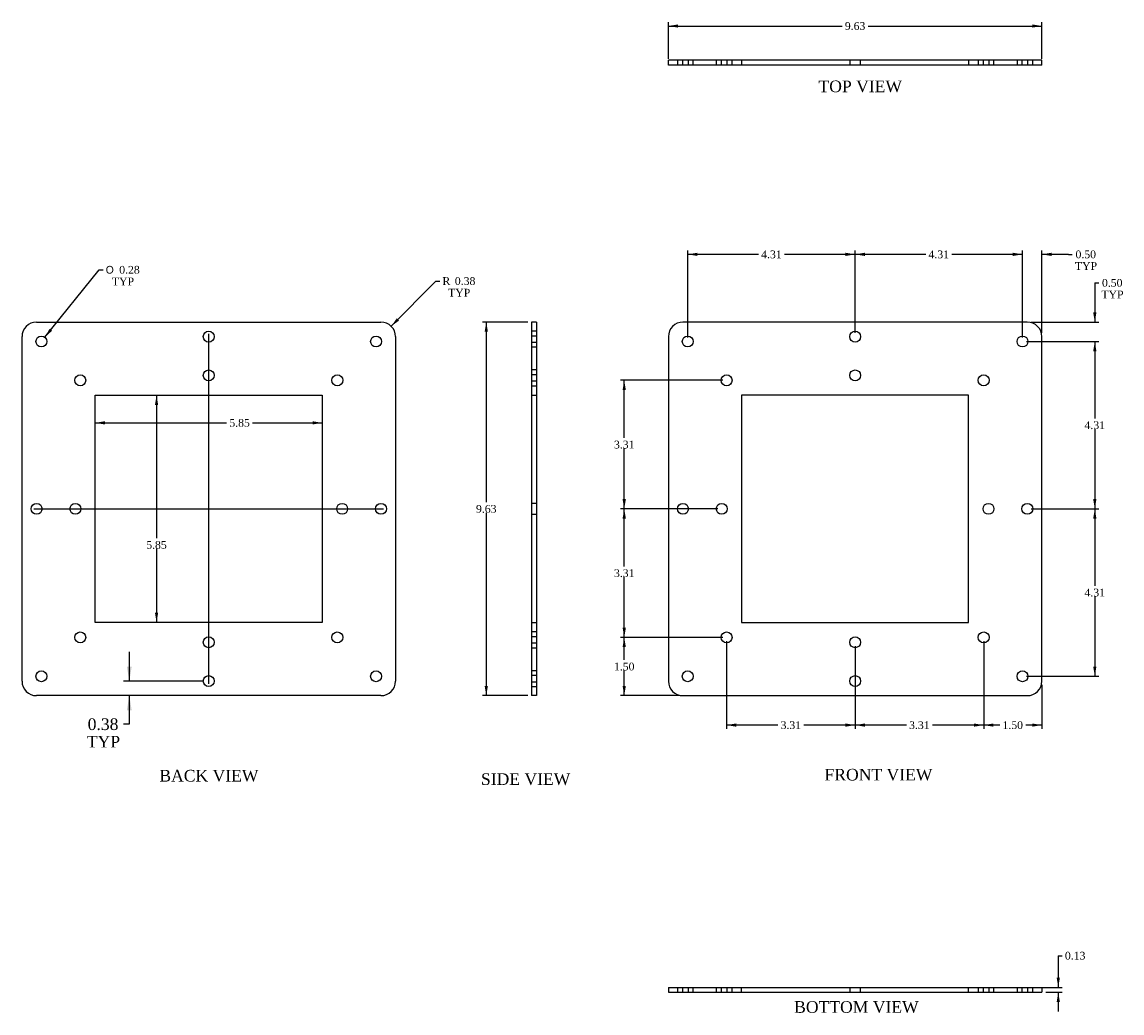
# Model space of a CAD drawing. Header units: inches. Extents: x 1.5 to 47.3, y 3 to 31.5.
# Tile 1 of 2: x 1.5 to 29.9, y 3 to 28.5. Entities that reach past the tile are written whole.
import ezdxf
from ezdxf.enums import TextEntityAlignment as Align
from ezdxf.lldxf.tags import DXFTag

# ---------------------------------------------------------------- set-up
doc = ezdxf.new("R2010")
doc.units = ezdxf.units.IN
doc.header["$MEASUREMENT"] = 0
doc.layers.add('COM52968', color=7, linetype='CONTINUOUS')
doc.layers.add('DEFAULT', color=7, linetype='CONTINUOUS')
doc.styles.add('SEACAD_SOLID_EDGE_ANSI1_SY', font='txt')
doc.styles.add('SEACAD_TIMES_NEW_ROMAN', font='times.ttf')
tags = doc.linetypes.add('CENTER2', pattern=[1.125, 0.75, -0.125, 0.125, -0.125]).pattern_tags.tags
tags[10:11] = [DXFTag(74, 4), DXFTag(75, 0), DXFTag(340, '0'), DXFTag(46, 0.0), DXFTag(50, 0.0), DXFTag(44, 0.0), DXFTag(45, 0.0)]
tags[8:9] = [DXFTag(74, 4), DXFTag(75, 0), DXFTag(340, '0'), DXFTag(46, 0.0), DXFTag(50, 0.0), DXFTag(44, 0.0), DXFTag(45, 0.0)]
tags[6:7] = [DXFTag(74, 4), DXFTag(75, 0), DXFTag(340, '0'), DXFTag(46, 0.0), DXFTag(50, 0.0), DXFTag(44, 0.0), DXFTag(45, 0.0)]
tags[4:5] = [DXFTag(74, 4), DXFTag(75, 0), DXFTag(340, '0'), DXFTag(46, 0.0), DXFTag(50, 0.0), DXFTag(44, 0.0), DXFTag(45, 0.0)]
tags = doc.linetypes.add('HIDDEN2', pattern=[0.1875, 0.125, -0.0625]).pattern_tags.tags
tags[6:7] = [DXFTag(74, 4), DXFTag(75, 0), DXFTag(340, '0'), DXFTag(46, 0.0), DXFTag(50, 0.0), DXFTag(44, 0.0), DXFTag(45, 0.0)]
tags[4:5] = [DXFTag(74, 4), DXFTag(75, 0), DXFTag(340, '0'), DXFTag(46, 0.0), DXFTag(50, 0.0), DXFTag(44, 0.0), DXFTag(45, 0.0)]

# ---------------------------------------------------------------- blocks, each defined once
blk = doc.blocks.new('SEANNOT_GROUP1')
at = {"layer": 'DEFAULT', "color": 136, "linetype": 'CENTER2'}
blk.add_line((6.325, 11.435), (6.325, 20.448), dxfattribs=at)
blk = doc.blocks.new('SEANNOT_GROUP2')
at = {"layer": 'DEFAULT', "color": 136, "linetype": 'CENTER2'}
blk.add_line((1.819, 15.942), (10.831, 15.942), dxfattribs=at)
blk = doc.blocks.new('GDIMGGROUP')
at = {"layer": 'DEFAULT', "linetype": 'Continuous'}
for points in [[(18.42, 28.424), (18.17, 28.383), (18.42, 28.341)], [(27.545, 28.424), (27.545, 28.341), (27.795, 28.383)]]:
    blk.add_hatch(color=136, dxfattribs=at).paths.add_polyline_path(points)
at = {"layer": 'DEFAULT', "color": 136, "linetype": 'Continuous'}
for p, q in [((18.17, 27.54), (18.17, 28.483)), ((18.17, 28.383), (22.647, 28.383)), ((23.318, 28.383), (27.795, 28.383)), ((27.795, 27.54), (27.795, 28.483))]:
    blk.add_line(p, q, dxfattribs=at)
at = {"layer": 'DEFAULT', "color": 136, "linetype": 'Continuous', "style": 'SEACAD_TIMES_NEW_ROMAN'}
blk.add_text('9.63', height=0.2, dxfattribs=at).set_placement((22.717, 28.483), align=Align.TOP_LEFT)
blk = doc.blocks.new('GDIMGGROUP1')
at = {"layer": 'DEFAULT', "linetype": 'Continuous'}
for points in [[(13.435, 20.504), (13.519, 20.504), (13.477, 20.754)], [(13.435, 11.379), (13.477, 11.129), (13.519, 11.379)]]:
    blk.add_hatch(color=136, dxfattribs=at).paths.add_polyline_path(points)
at = {"layer": 'DEFAULT', "color": 136, "linetype": 'Continuous'}
for p, q in [((14.545, 20.754), (13.377, 20.754)), ((13.477, 20.754), (13.477, 16.112)), ((13.477, 15.842), (13.477, 11.129)), ((14.545, 11.129), (13.377, 11.129))]:
    blk.add_line(p, q, dxfattribs=at)
at = {"layer": 'DEFAULT', "color": 136, "linetype": 'Continuous', "style": 'SEACAD_TIMES_NEW_ROMAN'}
blk.add_text('9.63', height=0.2, dxfattribs=at).set_placement((13.212, 16.042), align=Align.TOP_LEFT)
blk = doc.blocks.new('GDIMGGROUP3')
at = {"layer": 'DEFAULT', "linetype": 'Continuous'}
for points in [[(29.2, 21.004), (29.117, 21.004), (29.159, 20.754)], [(29.2, 20.004), (29.159, 20.254), (29.117, 20.004)]]:
    blk.add_hatch(color=136, dxfattribs=at).paths.add_polyline_path(points)
at = {"layer": 'DEFAULT', "color": 136, "linetype": 'Continuous'}
for p, q in [((29.159, 21.765), (29.259, 21.765)), ((29.159, 21.765), (29.159, 20.754)), ((27.52, 20.754), (29.259, 20.754)), ((27.395, 20.254), (29.259, 20.254)), ((29.159, 20.254), (29.159, 19.754))]:
    blk.add_line(p, q, dxfattribs=at)
at = {"layer": 'DEFAULT', "color": 136, "linetype": 'Continuous', "style": 'SEACAD_TIMES_NEW_ROMAN'}
for s, p in [('0.50', (29.343, 21.865)), ('TYP', (29.329, 21.565))]:
    blk.add_text(s, height=0.2, dxfattribs=at).set_placement(p, align=Align.TOP_LEFT)
blk = doc.blocks.new('GDIMGGROUP4')
at = {"layer": 'DEFAULT', "linetype": 'Continuous'}
for points in [[(3.65, 18.116), (3.65, 18.199), (3.4, 18.158)], [(9, 18.116), (9.25, 18.158), (9, 18.199)]]:
    blk.add_hatch(color=136, dxfattribs=at).paths.add_polyline_path(points)
at = {"layer": 'DEFAULT', "color": 136, "linetype": 'Continuous'}
for p, q in [((3.4, 18.158), (6.785, 18.158)), ((7.456, 18.158), (9.25, 18.158))]:
    blk.add_line(p, q, dxfattribs=at)
at = {"layer": 'DEFAULT', "color": 136, "linetype": 'Continuous', "style": 'SEACAD_TIMES_NEW_ROMAN'}
blk.add_text('5.85', height=0.2, dxfattribs=at).set_placement((6.855, 18.258), align=Align.TOP_LEFT)
blk = doc.blocks.new('GDIMGGROUP5')
at = {"layer": 'DEFAULT', "linetype": 'Continuous'}
for points in [[(4.938, 18.617), (5.021, 18.617), (4.98, 18.867)], [(4.938, 13.267), (4.98, 13.017), (5.021, 13.267)]]:
    blk.add_hatch(color=136, dxfattribs=at).paths.add_polyline_path(points)
at = {"layer": 'DEFAULT', "color": 136, "linetype": 'Continuous'}
for p, q in [((4.98, 18.867), (4.98, 15.183)), ((4.98, 14.913), (4.98, 13.017))]:
    blk.add_line(p, q, dxfattribs=at)
at = {"layer": 'DEFAULT', "color": 136, "linetype": 'Continuous', "style": 'SEACAD_TIMES_NEW_ROMAN'}
blk.add_text('5.85', height=0.2, dxfattribs=at).set_placement((4.714, 15.113), align=Align.TOP_LEFT)
blk = doc.blocks.new('GDIMGGROUP6')
at = {"layer": 'DEFAULT', "linetype": 'Continuous'}
for points in [[(27.045, 22.541), (27.045, 22.457), (27.295, 22.499)], [(28.045, 22.541), (27.795, 22.499), (28.045, 22.457)]]:
    blk.add_hatch(color=136, dxfattribs=at).paths.add_polyline_path(points)
at = {"layer": 'DEFAULT', "color": 136, "linetype": 'Continuous'}
for p, q in [((27.295, 22.499), (26.795, 22.499)), ((27.295, 20.354), (27.295, 22.599)), ((27.795, 20.479), (27.795, 22.599)), ((28.477, 22.499), (27.795, 22.499)), ((28.477, 22.499), (28.577, 22.499))]:
    blk.add_line(p, q, dxfattribs=at)
at = {"layer": 'DEFAULT', "color": 136, "linetype": 'Continuous', "style": 'SEACAD_TIMES_NEW_ROMAN'}
for s, p in [('0.50', (28.662, 22.599)), ('TYP', (28.647, 22.299))]:
    blk.add_text(s, height=0.2, dxfattribs=at).set_placement(p, align=Align.TOP_LEFT)
blk = doc.blocks.new('GDIMGGROUP7')
at = {"layer": 'DEFAULT', "linetype": 'Continuous'}
blk.add_hatch(color=136, dxfattribs=at).paths.add_polyline_path([(11.172, 20.853), (11.026, 20.646), (11.231, 20.794)])
at = {"layer": 'DEFAULT', "color": 136, "linetype": 'Continuous'}
for p, q in [((11.026, 20.646), (12.178, 21.812)), ((12.178, 21.812), (12.278, 21.812))]:
    blk.add_line(p, q, dxfattribs=at)
at = {"layer": 'DEFAULT', "color": 136, "linetype": 'Continuous', "style": 'SEACAD_TIMES_NEW_ROMAN'}
for s, p in [('R', (12.348, 21.912)), ('0.38', (12.667, 21.912)), ('TYP', (12.494, 21.612))]:
    blk.add_text(s, height=0.2, dxfattribs=at).set_placement(p, align=Align.TOP_LEFT)
blk = doc.blocks.new('GDIMGGROUP8')
at = {"layer": 'DEFAULT', "linetype": 'Continuous'}
blk.add_hatch(color=136, dxfattribs=at).paths.add_polyline_path([(2.225, 20.584), (2.101, 20.363), (2.29, 20.532)])
at = {"layer": 'DEFAULT', "color": 136, "linetype": 'Continuous'}
for p, q in [((2.101, 20.363), (3.5, 22.102)), ((3.5, 22.102), (3.6, 22.102))]:
    blk.add_line(p, q, dxfattribs=at)
for s, style, p in [('O', 'SEACAD_SOLID_EDGE_ANSI1_SY', (3.67, 22.202)), ('0.28', 'SEACAD_TIMES_NEW_ROMAN', (4.018, 22.202)), ('TYP', 'SEACAD_TIMES_NEW_ROMAN', (3.83, 21.902))]:
    blk.add_text(s, height=0.2, dxfattribs=dict(at, style=style)).set_placement(p, align=Align.TOP_LEFT)
blk = doc.blocks.new('GDIMGGROUP9')
at = {"layer": 'DEFAULT', "linetype": 'Continuous'}
for points in [[(28.259, 3.862), (28.176, 3.862), (28.218, 3.612)], [(28.259, 3.237), (28.218, 3.487), (28.176, 3.237)]]:
    blk.add_hatch(color=136, dxfattribs=at).paths.add_polyline_path(points)
at = {"layer": 'DEFAULT', "color": 136, "linetype": 'Continuous'}
for p, q in [((28.218, 4.429), (28.318, 4.429)), ((28.218, 4.429), (28.218, 3.612)), ((27.708, 3.612), (28.318, 3.612)), ((27.895, 3.487), (28.318, 3.487)), ((28.218, 3.487), (28.218, 2.987))]:
    blk.add_line(p, q, dxfattribs=at)
at = {"layer": 'DEFAULT', "color": 136, "linetype": 'Continuous', "style": 'SEACAD_TIMES_NEW_ROMAN'}
blk.add_text('0.13', height=0.2, dxfattribs=at).set_placement((28.388, 4.529), align=Align.TOP_LEFT)
blk = doc.blocks.new('GDIMGGROUP10')
at = {"layer": 'DEFAULT', "linetype": 'Continuous'}
for points in [[(23.233, 22.541), (22.983, 22.499), (23.233, 22.457)], [(27.045, 22.541), (27.045, 22.457), (27.295, 22.499)]]:
    blk.add_hatch(color=136, dxfattribs=at).paths.add_polyline_path(points)
at = {"layer": 'DEFAULT', "color": 136, "linetype": 'Continuous'}
for p, q in [((22.983, 20.479), (22.983, 22.599)), ((24.803, 22.499), (22.983, 22.499)), ((27.295, 22.499), (25.474, 22.499)), ((27.295, 20.354), (27.295, 22.599))]:
    blk.add_line(p, q, dxfattribs=at)
at = {"layer": 'DEFAULT', "color": 136, "linetype": 'Continuous', "style": 'SEACAD_TIMES_NEW_ROMAN'}
blk.add_text('4.31', height=0.2, dxfattribs=at).set_placement((24.873, 22.599), align=Align.TOP_LEFT)
blk = doc.blocks.new('GDIMGGROUP11')
at = {"layer": 'DEFAULT', "linetype": 'Continuous'}
for points in [[(18.92, 22.541), (18.67, 22.499), (18.92, 22.457)], [(22.733, 22.541), (22.733, 22.457), (22.983, 22.499)]]:
    blk.add_hatch(color=136, dxfattribs=at).paths.add_polyline_path(points)
at = {"layer": 'DEFAULT', "color": 136, "linetype": 'Continuous'}
for p, q in [((18.67, 20.354), (18.67, 22.599)), ((20.491, 22.499), (18.67, 22.499)), ((22.983, 22.499), (21.162, 22.499)), ((22.983, 20.479), (22.983, 22.599))]:
    blk.add_line(p, q, dxfattribs=at)
at = {"layer": 'DEFAULT', "color": 136, "linetype": 'Continuous', "style": 'SEACAD_TIMES_NEW_ROMAN'}
blk.add_text('4.31', height=0.2, dxfattribs=at).set_placement((20.561, 22.599), align=Align.TOP_LEFT)
blk = doc.blocks.new('GDIMGGROUP12')
at = {"layer": 'DEFAULT', "linetype": 'Continuous'}
for points in [[(29.2, 20.004), (29.159, 20.254), (29.117, 20.004)], [(29.2, 16.192), (29.117, 16.192), (29.159, 15.942)]]:
    blk.add_hatch(color=136, dxfattribs=at).paths.add_polyline_path(points)
at = {"layer": 'DEFAULT', "color": 136, "linetype": 'Continuous'}
for p, q in [((27.395, 20.254), (29.259, 20.254)), ((29.159, 20.254), (29.159, 18.268)), ((29.159, 17.998), (29.159, 15.942)), ((27.52, 15.942), (29.259, 15.942))]:
    blk.add_line(p, q, dxfattribs=at)
at = {"layer": 'DEFAULT', "color": 136, "linetype": 'Continuous', "style": 'SEACAD_TIMES_NEW_ROMAN'}
blk.add_text('4.31', height=0.2, dxfattribs=at).set_placement((28.893, 18.198), align=Align.TOP_LEFT)
blk = doc.blocks.new('GDIMGGROUP13')
at = {"layer": 'DEFAULT', "linetype": 'Continuous'}
for points in [[(29.2, 15.692), (29.159, 15.942), (29.117, 15.692)], [(29.2, 11.879), (29.117, 11.879), (29.159, 11.629)]]:
    blk.add_hatch(color=136, dxfattribs=at).paths.add_polyline_path(points)
at = {"layer": 'DEFAULT', "color": 136, "linetype": 'Continuous'}
for p, q in [((27.52, 15.942), (29.259, 15.942)), ((29.159, 15.942), (29.159, 13.955)), ((29.159, 13.685), (29.159, 11.629)), ((27.395, 11.629), (29.259, 11.629))]:
    blk.add_line(p, q, dxfattribs=at)
at = {"layer": 'DEFAULT', "color": 136, "linetype": 'Continuous', "style": 'SEACAD_TIMES_NEW_ROMAN'}
blk.add_text('4.31', height=0.2, dxfattribs=at).set_placement((28.893, 13.885), align=Align.TOP_LEFT)
blk = doc.blocks.new('GDIMGGROUP14')
at = {"layer": 'DEFAULT', "linetype": 'Continuous'}
for points in [[(16.99, 12.379), (17.074, 12.379), (17.032, 12.629)], [(16.99, 11.379), (17.032, 11.129), (17.074, 11.379)]]:
    blk.add_hatch(color=136, dxfattribs=at).paths.add_polyline_path(points)
at = {"layer": 'DEFAULT', "color": 136, "linetype": 'Continuous'}
for p, q in [((19.57, 12.629), (16.932, 12.629)), ((17.032, 12.049), (17.032, 12.629)), ((17.032, 11.129), (17.032, 11.779)), ((18.445, 11.129), (16.932, 11.129))]:
    blk.add_line(p, q, dxfattribs=at)
at = {"layer": 'DEFAULT', "color": 136, "linetype": 'Continuous', "style": 'SEACAD_TIMES_NEW_ROMAN'}
blk.add_text('1.50', height=0.2, dxfattribs=at).set_placement((16.767, 11.979), align=Align.TOP_LEFT)
blk = doc.blocks.new('GDIMGGROUP15')
at = {"layer": 'DEFAULT', "linetype": 'Continuous'}
for points in [[(16.99, 15.692), (17.074, 15.692), (17.032, 15.942)], [(16.99, 12.879), (17.032, 12.629), (17.074, 12.879)]]:
    blk.add_hatch(color=136, dxfattribs=at).paths.add_polyline_path(points)
at = {"layer": 'DEFAULT', "color": 136, "linetype": 'Continuous'}
for p, q in [((19.445, 15.942), (16.932, 15.942)), ((17.032, 14.455), (17.032, 15.942)), ((17.032, 12.629), (17.032, 14.185)), ((19.57, 12.629), (16.932, 12.629))]:
    blk.add_line(p, q, dxfattribs=at)
at = {"layer": 'DEFAULT', "color": 136, "linetype": 'Continuous', "style": 'SEACAD_TIMES_NEW_ROMAN'}
blk.add_text('3.31', height=0.2, dxfattribs=at).set_placement((16.767, 14.385), align=Align.TOP_LEFT)
blk = doc.blocks.new('GDIMGGROUP16')
at = {"layer": 'DEFAULT', "linetype": 'Continuous'}
for points in [[(16.99, 19.004), (17.074, 19.004), (17.032, 19.254)], [(16.99, 16.192), (17.032, 15.942), (17.074, 16.192)]]:
    blk.add_hatch(color=136, dxfattribs=at).paths.add_polyline_path(points)
at = {"layer": 'DEFAULT', "color": 136, "linetype": 'Continuous'}
for p, q in [((19.57, 19.254), (16.932, 19.254)), ((17.032, 17.768), (17.032, 19.254)), ((17.032, 15.942), (17.032, 17.498)), ((19.445, 15.942), (16.932, 15.942))]:
    blk.add_line(p, q, dxfattribs=at)
at = {"layer": 'DEFAULT', "color": 136, "linetype": 'Continuous', "style": 'SEACAD_TIMES_NEW_ROMAN'}
blk.add_text('3.31', height=0.2, dxfattribs=at).set_placement((16.767, 17.698), align=Align.TOP_LEFT)
blk = doc.blocks.new('GDIMGGROUP17')
at = {"layer": 'DEFAULT', "linetype": 'Continuous'}
for points in [[(26.545, 10.329), (26.545, 10.412), (26.295, 10.37)], [(27.545, 10.329), (27.795, 10.37), (27.545, 10.412)]]:
    blk.add_hatch(color=136, dxfattribs=at).paths.add_polyline_path(points)
at = {"layer": 'DEFAULT', "color": 136, "linetype": 'Continuous'}
for p, q in [((26.295, 12.529), (26.295, 10.27)), ((27.795, 11.404), (27.795, 10.27)), ((26.71, 10.37), (26.295, 10.37)), ((27.795, 10.37), (27.38, 10.37))]:
    blk.add_line(p, q, dxfattribs=at)
at = {"layer": 'DEFAULT', "color": 136, "linetype": 'Continuous', "style": 'SEACAD_TIMES_NEW_ROMAN'}
blk.add_text('1.50', height=0.2, dxfattribs=at).set_placement((26.78, 10.47), align=Align.TOP_LEFT)
blk = doc.blocks.new('GDIMGGROUP18')
at = {"layer": 'DEFAULT', "linetype": 'Continuous'}
for points in [[(23.233, 10.329), (23.233, 10.412), (22.983, 10.37)], [(26.045, 10.329), (26.295, 10.37), (26.045, 10.412)]]:
    blk.add_hatch(color=136, dxfattribs=at).paths.add_polyline_path(points)
at = {"layer": 'DEFAULT', "color": 136, "linetype": 'Continuous'}
for p, q in [((26.295, 12.529), (26.295, 10.27)), ((22.983, 12.404), (22.983, 10.27)), ((24.303, 10.37), (22.983, 10.37)), ((26.295, 10.37), (24.974, 10.37))]:
    blk.add_line(p, q, dxfattribs=at)
at = {"layer": 'DEFAULT', "color": 136, "linetype": 'Continuous', "style": 'SEACAD_TIMES_NEW_ROMAN'}
blk.add_text('3.31', height=0.2, dxfattribs=at).set_placement((24.373, 10.47), align=Align.TOP_LEFT)
blk = doc.blocks.new('GDIMGGROUP19')
at = {"layer": 'DEFAULT', "linetype": 'Continuous'}
for points in [[(19.92, 10.329), (19.92, 10.412), (19.67, 10.37)], [(22.733, 10.329), (22.983, 10.37), (22.733, 10.412)]]:
    blk.add_hatch(color=136, dxfattribs=at).paths.add_polyline_path(points)
at = {"layer": 'DEFAULT', "color": 136, "linetype": 'Continuous'}
for p, q in [((19.67, 12.529), (19.67, 10.27)), ((22.983, 12.404), (22.983, 10.27)), ((20.991, 10.37), (19.67, 10.37)), ((22.983, 10.37), (21.662, 10.37))]:
    blk.add_line(p, q, dxfattribs=at)
at = {"layer": 'DEFAULT', "color": 136, "linetype": 'Continuous', "style": 'SEACAD_TIMES_NEW_ROMAN'}
blk.add_text('3.31', height=0.2, dxfattribs=at).set_placement((21.061, 10.47), align=Align.TOP_LEFT)
blk = doc.blocks.new('GDIMGGROUP20')
at = {"layer": 'DEFAULT', "linetype": 'Continuous'}
for points in [[(4.215, 11.879), (4.278, 11.504), (4.34, 11.879)], [(4.215, 10.754), (4.34, 10.754), (4.278, 11.129)]]:
    blk.add_hatch(color=136, dxfattribs=at).paths.add_polyline_path(points)
at = {"layer": 'DEFAULT', "color": 136, "linetype": 'Continuous'}
for p, q in [((4.278, 12.254), (4.278, 11.504)), ((6.175, 11.504), (4.128, 11.504)), ((4.278, 11.129), (4.278, 10.393)), ((4.278, 10.393), (4.128, 10.393))]:
    blk.add_line(p, q, dxfattribs=at)
at = {"layer": 'DEFAULT', "color": 136, "linetype": 'Continuous', "style": 'SEACAD_TIMES_NEW_ROMAN'}
for s, p in [('0.38', (3.205, 10.543)), ('TYP', (3.184, 10.093))]:
    blk.add_text(s, height=0.3, dxfattribs=at).set_placement(p, align=Align.TOP_LEFT)

msp = doc.modelspace()

# ---------------------------------------------------------------- linework, layer by layer
at = {"layer": 'COM52968', "color": 7, "linetype": 'Continuous'}
for p, q in [((18.545, 27.502), (18.17, 27.502)), ((18.17, 27.377), (18.17, 27.502)), ((27.42, 27.502), (18.545, 27.502)), ((27.795, 27.502), (27.42, 27.502)), ((27.795, 27.377), (27.795, 27.502)), ((18.545, 27.377), (18.17, 27.377)), ((27.42, 27.377), (18.545, 27.377)), ((27.795, 27.377), (27.42, 27.377)), ((1.888, 20.754), (10.763, 20.754)), ((14.645, 20.754), (14.645, 20.379)), ((14.77, 20.754), (14.645, 20.754)), ((14.77, 20.754), (14.77, 20.379)), ((27.42, 20.754), (18.545, 20.754)), ((1.513, 11.504), (1.513, 20.379)), ((11.138, 20.379), (11.138, 11.504)), ((14.645, 20.379), (14.645, 11.504)), ((14.77, 20.379), (14.77, 11.504)), ((18.17, 20.379), (18.17, 11.504)), ((27.795, 11.504), (27.795, 20.379)), ((3.4, 18.867), (9.25, 18.867)), ((3.4, 13.017), (3.4, 18.867)), ((9.25, 18.867), (9.25, 13.017)), ((20.058, 18.867), (20.058, 13.017)), ((25.908, 18.867), (20.058, 18.867)), ((25.908, 13.017), (25.908, 18.867)), ((9.25, 13.017), (3.4, 13.017)), ((20.058, 13.017), (25.908, 13.017)), ((14.645, 11.504), (14.645, 11.129)), ((14.77, 11.504), (14.77, 11.129)), ((10.763, 11.129), (1.888, 11.129)), ((14.77, 11.129), (14.645, 11.129)), ((18.545, 11.129), (27.42, 11.129)), ((18.17, 3.612), (18.545, 3.612)), ((18.17, 3.612), (18.17, 3.487)), ((18.17, 3.487), (18.545, 3.487)), ((18.545, 3.612), (27.42, 3.612)), ((18.545, 3.487), (27.42, 3.487)), ((27.42, 3.612), (27.795, 3.612)), ((27.42, 3.487), (27.795, 3.487)), ((27.795, 3.612), (27.795, 3.487))]:
    msp.add_line(p, q, dxfattribs=at)
at = {"layer": 'COM52968', "color": 7, "linetype": 'HIDDEN2'}
for p, q in [((18.405, 27.502), (18.405, 27.377)), ((18.53, 27.502), (18.53, 27.377)), ((18.686, 27.377), (18.686, 27.502)), ((18.811, 27.377), (18.811, 27.502)), ((19.405, 27.502), (19.405, 27.377)), ((19.53, 27.502), (19.53, 27.377)), ((19.686, 27.377), (19.686, 27.502)), ((19.811, 27.377), (19.811, 27.502)), ((20.058, 27.502), (20.058, 27.377)), ((22.842, 27.502), (22.842, 27.377)), ((23.123, 27.377), (23.123, 27.502)), ((25.908, 27.502), (25.908, 27.377)), ((26.155, 27.502), (26.155, 27.377)), ((26.28, 27.502), (26.28, 27.377)), ((26.436, 27.377), (26.436, 27.502)), ((26.561, 27.377), (26.561, 27.502)), ((27.155, 27.502), (27.155, 27.377)), ((27.28, 27.502), (27.28, 27.377)), ((27.436, 27.377), (27.436, 27.502)), ((27.561, 27.377), (27.561, 27.502)), ((14.77, 20.52), (14.645, 20.52)), ((14.77, 20.395), (14.645, 20.395)), ((14.645, 20.239), (14.77, 20.239)), ((14.645, 20.114), (14.77, 20.114)), ((14.77, 19.52), (14.645, 19.52)), ((14.77, 19.395), (14.645, 19.395)), ((14.645, 19.239), (14.77, 19.239)), ((14.645, 19.114), (14.77, 19.114)), ((14.645, 18.867), (14.77, 18.867)), ((14.77, 16.082), (14.645, 16.082)), ((14.645, 15.801), (14.77, 15.801)), ((14.645, 13.017), (14.77, 13.017)), ((14.77, 12.77), (14.645, 12.77)), ((14.77, 12.645), (14.645, 12.645)), ((14.645, 12.489), (14.77, 12.489)), ((14.645, 12.364), (14.77, 12.364)), ((14.77, 11.77), (14.645, 11.77)), ((14.77, 11.645), (14.645, 11.645)), ((14.645, 11.489), (14.77, 11.489)), ((14.645, 11.364), (14.77, 11.364)), ((18.405, 3.612), (18.405, 3.487)), ((18.53, 3.612), (18.53, 3.487)), ((18.686, 3.487), (18.686, 3.612)), ((18.811, 3.487), (18.811, 3.612)), ((19.405, 3.612), (19.405, 3.487)), ((19.53, 3.612), (19.53, 3.487)), ((19.686, 3.487), (19.686, 3.612)), ((19.811, 3.487), (19.811, 3.612)), ((20.058, 3.487), (20.058, 3.612)), ((22.842, 3.612), (22.842, 3.487)), ((23.123, 3.487), (23.123, 3.612)), ((25.908, 3.487), (25.908, 3.612)), ((26.155, 3.612), (26.155, 3.487)), ((26.28, 3.612), (26.28, 3.487)), ((26.436, 3.487), (26.436, 3.612)), ((26.561, 3.487), (26.561, 3.612)), ((27.155, 3.612), (27.155, 3.487)), ((27.28, 3.612), (27.28, 3.487)), ((27.436, 3.487), (27.436, 3.612)), ((27.561, 3.487), (27.561, 3.612))]:
    msp.add_line(p, q, dxfattribs=at)
at = {"layer": 'COM52968', "color": 7, "linetype": 'Continuous'}
for centre in [(6.325, 20.379), (22.983, 20.379), (2.013, 20.254), (10.638, 20.254), (18.67, 20.254), (27.295, 20.254), (3.013, 19.254), (6.325, 19.379), (9.638, 19.254), (19.67, 19.254), (22.983, 19.379), (26.295, 19.254), (1.888, 15.942), (2.888, 15.942), (9.763, 15.942), (10.763, 15.942), (18.545, 15.942), (19.545, 15.942), (26.42, 15.942), (27.42, 15.942), (3.013, 12.629), (9.638, 12.629), (19.67, 12.629), (26.295, 12.629), (6.325, 12.504), (22.983, 12.504), (2.013, 11.629), (6.325, 11.504), (10.638, 11.629), (18.67, 11.629), (22.983, 11.504), (27.295, 11.629)]:
    msp.add_circle(centre, 0.141, dxfattribs=at)
for centre, start, end in [((1.888, 20.379), 90, 180), ((10.763, 20.379), 0, 90), ((18.545, 20.379), 90, 180), ((27.42, 20.379), 0, 90), ((1.888, 11.504), 180, 270), ((10.763, 11.504), 270, 0), ((18.545, 11.504), 180, 270), ((27.42, 11.504), 270, 0)]:
    msp.add_arc(centre, 0.375, start, end, dxfattribs=at)

# ---------------------------------------------------------------- block references
at = {"layer": 'DEFAULT'}
for name in ['GDIMGGROUP', 'GDIMGGROUP11', 'GDIMGGROUP10', 'GDIMGGROUP6', 'GDIMGGROUP8', 'GDIMGGROUP7', 'GDIMGGROUP3', 'GDIMGGROUP1', 'SEANNOT_GROUP1', 'GDIMGGROUP12', 'GDIMGGROUP16', 'GDIMGGROUP5', 'GDIMGGROUP4', 'SEANNOT_GROUP2', 'GDIMGGROUP15', 'GDIMGGROUP13', 'GDIMGGROUP14', 'GDIMGGROUP19', 'GDIMGGROUP18', 'GDIMGGROUP17', 'GDIMGGROUP20', 'GDIMGGROUP9']:
    msp.add_blockref(name, (0, 0), dxfattribs=at)

# ---------------------------------------------------------------- texts
at = {"layer": 'DEFAULT', "color": 136, "linetype": 'Continuous', "style": 'SEACAD_TIMES_NEW_ROMAN'}
for s, p in [('TOP VIEW', (22.038, 26.978)), ('BACK VIEW', (5.052, 9.216)), ('SIDE VIEW', (13.34, 9.128)), ('FRONT VIEW', (22.193, 9.243)), ('BOTTOM VIEW', (21.411, 3.257))]:
    msp.add_text(s, height=0.3, dxfattribs=at).set_placement(p, align=Align.TOP_LEFT)

doc.saveas('drawing.dxf')
